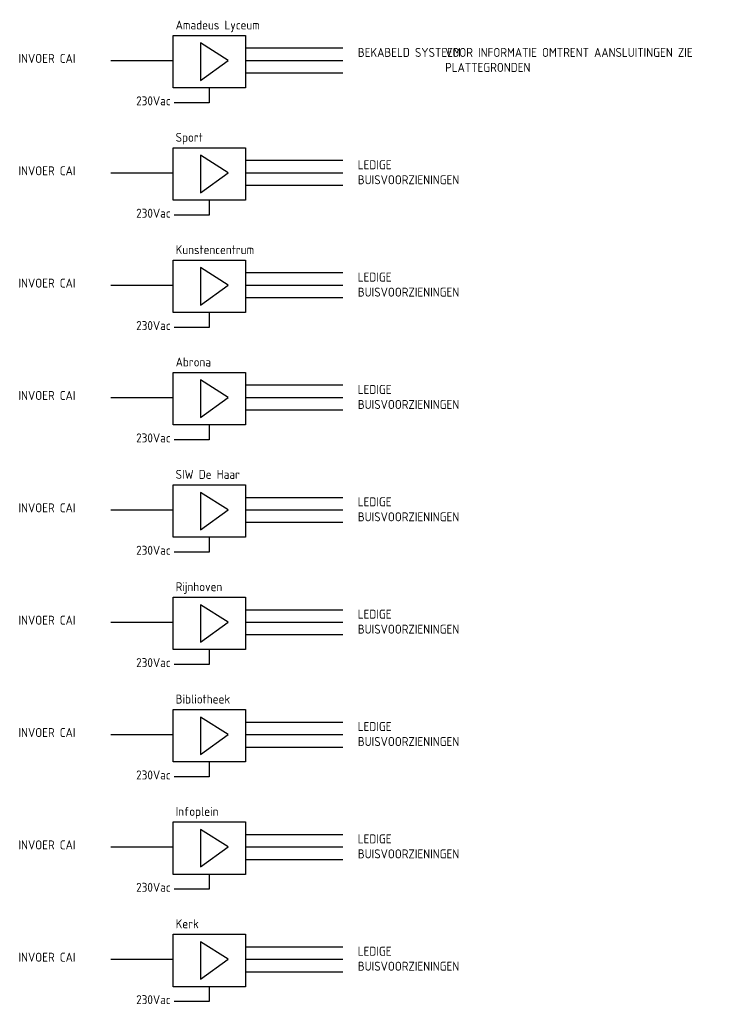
# Model space of a CAD drawing. Header units: millimetres. Extents: x 6913 to 9125, y -938 to -543.
# Tile 1 of 3: x 6913 to 7198, y -938 to -543. Entities that reach past the tile are written whole.
import ezdxf
from ezdxf.enums import TextEntityAlignment as Align

# ---------------------------------------------------------------- set-up
doc = ezdxf.new("R2010")
doc.units = ezdxf.units.MM
for name, color, linetype in [('EL6441--', 3, 'Continuous'), ('tekst-018', 1, 'Continuous'), ('TEKST-025', 2, 'Continuous')]:
    doc.layers.add(name, color=color, linetype=linetype)
doc.styles.get("Standard").update_dxf_attribs({"font": 'iso.shx'})

msp = doc.modelspace()

# ---------------------------------------------------------------- linework, layer by layer
at = {"layer": 'EL6441--', "color": 2}
for p, q in [((6985.96, -552.47), (6985.96, -567.47)), ((6996.96, -559.47), (6985.96, -552.47)), ((6985.96, -567.47), (6996.96, -559.47))]:
    msp.add_line(p, q, dxfattribs=at)
at = {"layer": 'EL6441--', "color": 8}
for p, q in [((6985.96, -597.47), (6985.96, -612.47)), ((6996.96, -604.47), (6985.96, -597.47)), ((6985.96, -612.47), (6996.96, -604.47)), ((6985.96, -642.47), (6985.96, -657.47)), ((6996.96, -649.47), (6985.96, -642.47)), ((6985.96, -657.47), (6996.96, -649.47)), ((6985.96, -687.47), (6985.96, -702.47)), ((6996.96, -694.47), (6985.96, -687.47)), ((6985.96, -702.47), (6996.96, -694.47)), ((6985.96, -732.47), (6985.96, -747.47)), ((6996.96, -739.47), (6985.96, -732.47)), ((6985.96, -747.47), (6996.96, -739.47)), ((6985.96, -777.47), (6985.96, -792.47)), ((6996.96, -784.47), (6985.96, -777.47)), ((6985.96, -792.47), (6996.96, -784.47)), ((6985.96, -822.47), (6985.96, -837.47)), ((6996.96, -829.47), (6985.96, -822.47)), ((6985.96, -837.47), (6996.96, -829.47)), ((6985.96, -867.47), (6985.96, -882.47)), ((6996.96, -874.47), (6985.96, -867.47)), ((6985.96, -882.47), (6996.96, -874.47)), ((6985.96, -912.47), (6985.96, -927.47)), ((6996.96, -919.47), (6985.96, -912.47)), ((6985.96, -927.47), (6996.96, -919.47))]:
    msp.add_line(p, q, dxfattribs=at)
at = {"layer": 'EL6441--', "color": 2}
msp.add_lwpolyline([(6974.96, -549.47), (7003.96, -549.47), (7003.96, -570.47), (6974.96, -570.47)], close=True, dxfattribs=at)
at = {"layer": 'EL6441--', "color": 8}
for points in [[(6974.96, -594.47), (7003.96, -594.47), (7003.96, -615.47), (6974.96, -615.47)], [(6974.96, -639.47), (7003.96, -639.47), (7003.96, -660.47), (6974.96, -660.47)], [(6974.96, -684.47), (7003.96, -684.47), (7003.96, -705.47), (6974.96, -705.47)], [(6974.96, -729.47), (7003.96, -729.47), (7003.96, -750.47), (6974.96, -750.47)], [(6974.96, -774.47), (7003.96, -774.47), (7003.96, -795.47), (6974.96, -795.47)], [(6974.96, -819.47), (7003.96, -819.47), (7003.96, -840.47), (6974.96, -840.47)], [(6974.96, -864.47), (7003.96, -864.47), (7003.96, -885.47), (6974.96, -885.47)], [(6974.96, -909.47), (7003.96, -909.47), (7003.96, -930.47), (6974.96, -930.47)]]:
    msp.add_lwpolyline(points, close=True, dxfattribs=at)
at = {"layer": 'TEKST-025', "linetype": 'Continuous'}
for p, q in [((7003.96, -554.47), (7042.96, -554.47)), ((6949.96, -559.47), (6974.96, -559.47)), ((7003.96, -559.47), (7042.96, -559.47)), ((7003.96, -564.47), (7042.96, -564.47)), ((7003.96, -599.47), (7042.96, -599.47)), ((6949.96, -604.47), (6974.96, -604.47)), ((7003.96, -604.47), (7042.96, -604.47)), ((7003.96, -609.47), (7042.96, -609.47)), ((6989.36, -615.47), (6989.36, -621.47)), ((6989.36, -621.47), (6975.36, -621.47)), ((7003.96, -644.47), (7042.96, -644.47)), ((6949.96, -649.47), (6974.96, -649.47)), ((7003.96, -649.47), (7042.96, -649.47)), ((7003.96, -654.47), (7042.96, -654.47)), ((6989.36, -660.47), (6989.36, -666.47)), ((6989.36, -666.47), (6975.36, -666.47)), ((7003.96, -689.47), (7042.96, -689.47)), ((6949.96, -694.47), (6974.96, -694.47)), ((7003.96, -694.47), (7042.96, -694.47)), ((7003.96, -699.47), (7042.96, -699.47)), ((6989.36, -705.47), (6989.36, -711.47)), ((6989.36, -711.47), (6975.36, -711.47)), ((7003.96, -734.47), (7042.96, -734.47)), ((6949.96, -739.47), (6974.96, -739.47)), ((7003.96, -739.47), (7042.96, -739.47)), ((7003.96, -744.47), (7042.96, -744.47)), ((6989.36, -750.47), (6989.36, -756.47)), ((6989.36, -756.47), (6975.36, -756.47)), ((7003.96, -779.47), (7042.96, -779.47)), ((6949.96, -784.47), (6974.96, -784.47)), ((7003.96, -784.47), (7042.96, -784.47)), ((7003.96, -789.47), (7042.96, -789.47)), ((6989.36, -795.47), (6989.36, -801.47)), ((6989.36, -801.47), (6975.36, -801.47)), ((7003.96, -824.47), (7042.96, -824.47)), ((6949.96, -829.47), (6974.96, -829.47)), ((7003.96, -829.47), (7042.96, -829.47)), ((7003.96, -834.47), (7042.96, -834.47)), ((6989.36, -840.47), (6989.36, -846.47)), ((6989.36, -846.47), (6975.36, -846.47)), ((7003.96, -869.47), (7042.96, -869.47)), ((6949.96, -874.47), (6974.96, -874.47)), ((7003.96, -874.47), (7042.96, -874.47)), ((7003.96, -879.47), (7042.96, -879.47)), ((6989.36, -885.47), (6989.36, -891.47)), ((6989.36, -891.47), (6975.36, -891.47)), ((7003.96, -914.47), (7042.96, -914.47)), ((6949.96, -919.47), (6974.96, -919.47)), ((7003.96, -919.47), (7042.96, -919.47)), ((7003.96, -924.47), (7042.96, -924.47)), ((6989.36, -930.47), (6989.36, -936.47)), ((6989.36, -936.47), (6975.36, -936.47))]:
    msp.add_line(p, q, dxfattribs=at)
at = {"layer": 'TEKST-025', "color": 2, "linetype": 'Continuous'}
for p, q in [((6989.36, -570.47), (6989.36, -576.47)), ((6989.36, -576.47), (6975.36, -576.47))]:
    msp.add_line(p, q, dxfattribs=at)

# ---------------------------------------------------------------- texts
at = {"layer": 'tekst-018', "linetype": 'Continuous'}
for p in [(6912.96, -560.47), (6912.96, -605.47), (6912.96, -650.47), (6912.96, -695.47), (6912.96, -740.47), (6912.96, -785.47), (6912.96, -830.47), (6912.96, -875.47), (6912.96, -920.47)]:
    msp.add_text('INVOER CAI', height=3.6, dxfattribs=at).set_placement(p)
for p in [(6973.96, -577.47), (6973.96, -622.47), (6973.96, -667.47), (6973.96, -712.47), (6973.96, -757.47), (6973.96, -802.47), (6973.96, -847.47), (6973.96, -892.47), (6973.96, -937.47)]:
    msp.add_text('230Vac', height=3.6, dxfattribs=at).set_placement(p, align=Align.RIGHT)
at = {"layer": 'tekst-018', "linetype": 'Continuous', "char_height": 3.6, "attachment_point": 1}
for s, insert, width in [('Amadeus Lyceum', (6975.96, -543.47), 72.4), ('BEKABELD SYSTEEM', (7048.96, -554.47), 47), ('VOOR INFORMATIE OMTRENT AANSLUITINGEN ZIE PLATTEGRONDEN', (7083.96, -554.47), 116.4), ('Sport', (6975.96, -588.47), 47), ('LEDIGE BUISVOORZIENINGEN', (7048.96, -599.47), 47), ('Kunstencentrum', (6975.96, -633.47), 47), ('LEDIGE BUISVOORZIENINGEN', (7048.96, -644.47), 47), ('Abrona', (6975.96, -678.47), 47), ('LEDIGE BUISVOORZIENINGEN', (7048.96, -689.47), 47), ('SIW De Haar', (6975.96, -723.47), 47), ('LEDIGE BUISVOORZIENINGEN', (7048.96, -734.47), 47), ('Rijnhoven', (6975.96, -768.47), 47), ('LEDIGE BUISVOORZIENINGEN', (7048.96, -779.47), 47), ('Bibliotheek', (6975.96, -813.47), 47), ('LEDIGE BUISVOORZIENINGEN', (7048.96, -824.47), 47), ('Infoplein', (6975.96, -858.47), 47), ('LEDIGE BUISVOORZIENINGEN', (7048.96, -869.47), 47), ('Kerk', (6975.96, -903.47), 47), ('LEDIGE BUISVOORZIENINGEN', (7048.96, -914.47), 47)]:
    msp.add_mtext(s, dxfattribs=dict(at, insert=insert, width=width))

doc.saveas('drawing.dxf')
